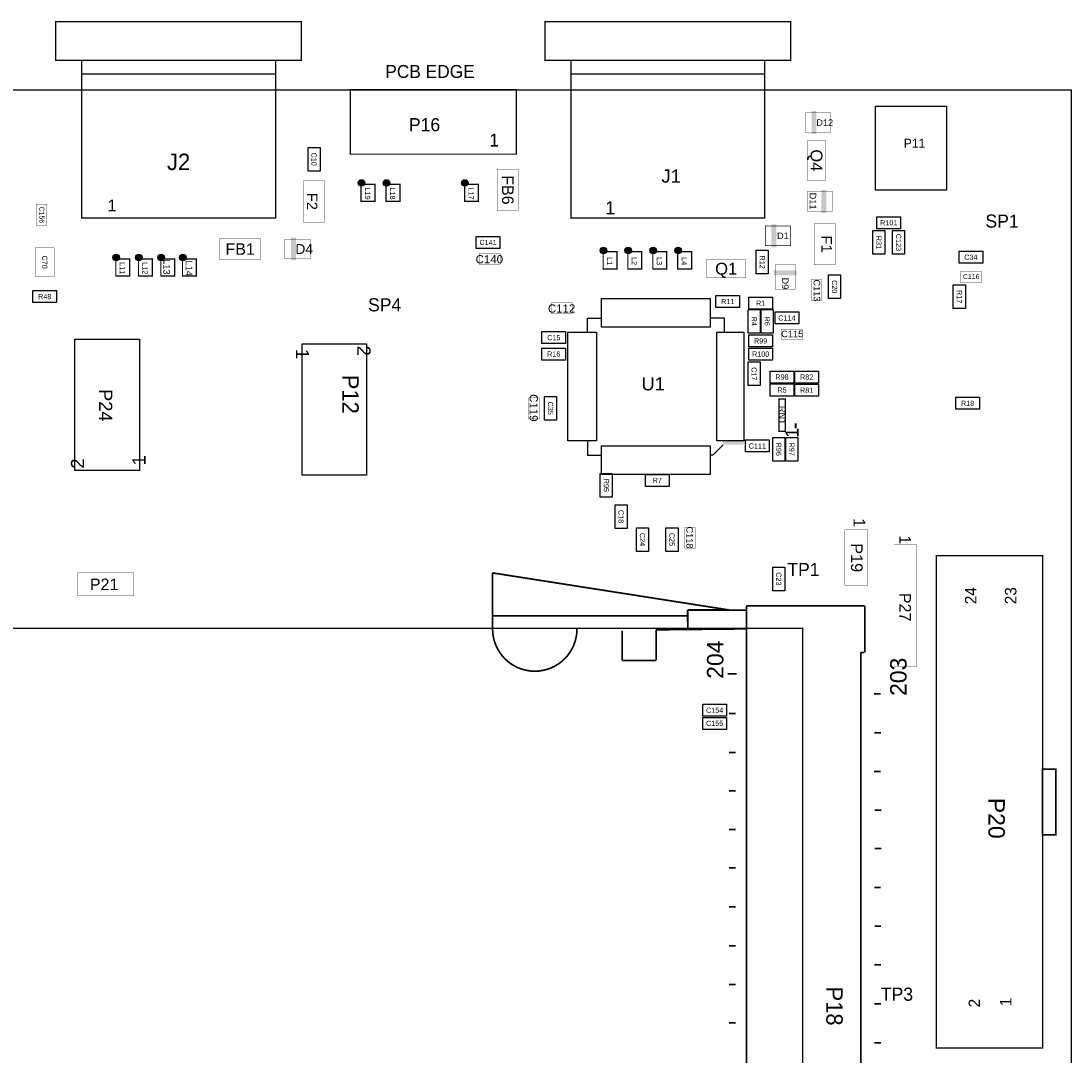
# Model space of a CAD drawing. Extents: x 0 to 127, y -6 to 140.
# Tile 3 of 3: x 46 to 127, y 58 to 138. Entities that reach past the tile are written whole.
import ezdxf
from ezdxf.enums import TextEntityAlignment as Align

# ---------------------------------------------------------------- set-up
doc = ezdxf.new("R2010")
doc.units = 0
doc.header["$MEASUREMENT"] = 0
for name, color, linetype in [('ASSEMBLY_OUTLINES_TOP', 102, 'CONTINUOUS'), ('ASSEMBLY_REF_DES_TOP', 102, 'CONTINUOUS'), ('BOARD_OUTLINE', 10, 'CONTINUOUS')]:
    doc.layers.add(name, color=color, linetype=linetype)
doc.styles.add('ARIAL', font='ARIAL.TTF')
doc.styles.add('VERIBEST_GERBER_0', font='txt')
doc.styles.add('VERIBEST_GERBER_1', font='ARIAL.TTF')

msp = doc.modelspace()

# ---------------------------------------------------------------- hatches: boundary and pattern name
at = {"layer": 'ASSEMBLY_OUTLINES_TOP'}
h = msp.add_hatch(color=256, dxfattribs=at)
edge = h.paths.add_edge_path()
edge.add_arc((72.1227, 125.759691), 0.254, 0, 360)
h = msp.add_hatch(color=256, dxfattribs=at)
edge = h.paths.add_edge_path()
edge.add_arc((74.0531, 125.759691), 0.254, 0, 360)
h = msp.add_hatch(color=256, dxfattribs=at)
edge = h.paths.add_edge_path()
edge.add_arc((80.1237, 125.759691), 0.254, 0, 360)
h = msp.add_hatch(color=256, dxfattribs=at)
edge = h.paths.add_edge_path()
edge.add_arc((53.1501, 119.985309), 0.254, 0, 360)
h = msp.add_hatch(color=256, dxfattribs=at)
edge = h.paths.add_edge_path()
edge.add_arc((54.9027, 119.985309), 0.254, 0, 360)
h = msp.add_hatch(color=256, dxfattribs=at)
edge = h.paths.add_edge_path()
edge.add_arc((56.6299, 119.985309), 0.254, 0, 360)
h = msp.add_hatch(color=256, dxfattribs=at)
edge = h.paths.add_edge_path()
edge.add_arc((58.3063, 119.985309), 0.254, 0, 360)
h = msp.add_hatch(color=256, dxfattribs=at)
edge = h.paths.add_edge_path()
edge.add_arc((90.842997, 120.535396), 0.254, 0, 360)
h = msp.add_hatch(color=256, dxfattribs=at)
edge = h.paths.add_edge_path()
edge.add_arc((92.751431, 120.535396), 0.254, 0, 360)
h = msp.add_hatch(color=256, dxfattribs=at)
edge = h.paths.add_edge_path()
edge.add_arc((94.682844, 120.535396), 0.254, 0, 360)
h = msp.add_hatch(color=256, dxfattribs=at)
edge = h.paths.add_edge_path()
edge.add_arc((96.606807, 120.535396), 0.254, 0, 360)

# ---------------------------------------------------------------- linework, layer by layer
for points, const_width in [([(48.4761, 135.242653), (48.4761, 138.242653), (67.4761, 138.242653), (67.4761, 135.242653)], 0.1), ([(86.31702, 135.242653), (86.31702, 138.242653), (105.31702, 138.242653), (105.31702, 135.242653)], 0.1), ([(50.4761, 123.042653), (50.4761, 135.242653), (65.4761, 135.242653), (65.4761, 123.042653)], 0.1), ([(88.31702, 123.042653), (88.31702, 135.242653), (103.31702, 135.242653), (103.31702, 123.042653)], 0.1), ([(71.2495, 127.988491), (71.2495, 132.988491), (84.0995, 132.988491), (84.0995, 127.988491)], 0.1), ([(106.462, 129.669), (106.462, 131.189), (108.422, 131.189), (108.422, 129.669)], 0.03), ([(106.6038, 125.984), (106.6038, 129.032), (108.0262, 129.032), (108.0262, 125.984)], 0.0254), ([(82.6262, 123.6218), (82.6262, 126.8222), (84.2518, 126.8222), (84.2518, 123.6218)], 0.0254), ([(67.6402, 122.7328), (67.6402, 125.9332), (69.2658, 125.9332), (69.2658, 122.7328)], 0.0254), ([(72.0957, 124.337691), (72.0957, 125.657691), (73.1657, 125.657691), (73.1657, 124.337691)], 0.1), ([(74.0261, 124.337691), (74.0261, 125.657691), (75.0961, 125.657691), (75.0961, 124.337691)], 0.1), ([(80.0967, 124.337691), (80.0967, 125.657691), (81.1667, 125.657691), (81.1667, 124.337691)], 0.1), ([(106.589, 123.573), (106.589, 125.093), (108.549, 125.093), (108.549, 123.573)], 0.03), ([(46.9646, 122.5042), (46.9646, 124.1298), (47.7774, 124.1298), (47.7774, 122.5042)], 0.0254), ([(107.1372, 119.4308), (107.1372, 122.6312), (108.7628, 122.6312), (108.7628, 119.4308)], 0.0254), ([(103.356862, 120.909339), (103.356862, 122.429339), (105.316862, 122.429339), (105.316862, 120.909339)], 0.03), ([(61.1378, 119.8372), (61.1378, 121.4628), (64.3382, 121.4628), (64.3382, 119.8372)], 0.0254), ([(66.203, 119.89), (66.203, 121.41), (68.163, 121.41), (68.163, 119.89)], 0.03), ([(46.8884, 118.5164), (46.8884, 120.7516), (48.3616, 120.7516), (48.3616, 118.5164)], 0.0254), ([(81.2292, 119.4816), (81.2292, 120.2944), (82.8548, 120.2944), (82.8548, 119.4816)], 0.0254), ([(90.815997, 119.113396), (90.815997, 120.433396), (91.885997, 120.433396), (91.885997, 119.113396)], 0.1), ([(92.724431, 119.113396), (92.724431, 120.433396), (93.794431, 120.433396), (93.794431, 119.113396)], 0.1), ([(94.655844, 119.113396), (94.655844, 120.433396), (95.725844, 120.433396), (95.725844, 119.113396)], 0.1), ([(96.579807, 119.113396), (96.579807, 120.433396), (97.649807, 120.433396), (97.649807, 119.113396)], 0.1), ([(53.1231, 118.563309), (53.1231, 119.883309), (54.1931, 119.883309), (54.1931, 118.563309)], 0.1), ([(54.8757, 118.563309), (54.8757, 119.883309), (55.9457, 119.883309), (55.9457, 118.563309)], 0.1), ([(56.6029, 118.563309), (56.6029, 119.883309), (57.6729, 119.883309), (57.6729, 118.563309)], 0.1), ([(58.2793, 118.563309), (58.2793, 119.883309), (59.3493, 119.883309), (59.3493, 118.563309)], 0.1), ([(98.806, 118.4148), (98.806, 119.8372), (101.854, 119.8372), (101.854, 118.4148)], 0.0254), ([(104.142, 117.511), (104.142, 119.471), (105.662, 119.471), (105.662, 117.511)], 0.03), ([(118.4402, 118.0846), (118.4402, 118.8974), (120.0658, 118.8974), (120.0658, 118.0846)], 0.0254), ([(106.9086, 116.6622), (106.9086, 118.2878), (107.7214, 118.2878), (107.7214, 116.6622)], 0.0254), ([(86.8172, 115.6716), (86.8172, 116.4844), (88.4428, 116.4844), (88.4428, 115.6716)], 0.0254), ([(104.5972, 113.6396), (104.5972, 114.4524), (106.2228, 114.4524), (106.2228, 113.6396)], 0.0254), ([(85.0646, 107.5182), (85.0646, 109.1438), (85.8774, 109.1438), (85.8774, 107.5182)], 0.0254), ([(104.416743, 106.552021), (104.416743, 109.052143), (104.916869, 109.052143), (104.916869, 106.552021)], 0.1016), ([(97.1296, 97.4852), (97.1296, 99.1108), (97.9424, 99.1108), (97.9424, 97.4852)], 0.0254), ([(109.51215, 94.60865), (109.51215, 98.92665), (111.29015, 98.92665), (111.29015, 94.60865)], 0.0254), ([(113.284, 88.317898), (113.284, 97.79), (115.062, 97.79), (115.062, 88.317898)], 0.0254), ([(116.5739, 58.822109), (116.5739, 96.922109), (124.8035, 96.922109), (124.8035, 58.822109)], 0.1016), ([(50.186109, 93.8143), (50.186109, 95.5923), (54.504109, 95.5923), (54.504109, 93.8143)], 0.0254), ([(33.779051, 23.560125), (33.779051, 91.310125), (106.245251, 91.310125), (106.245251, 23.560125)], 0.100076), ([(124.8035, 75.332109), (124.8035, 80.412109), (125.8195, 80.412109), (125.8195, 75.332109)], 0.127)]:
    msp.add_lwpolyline(points, close=True, dxfattribs=dict(at, const_width=const_width))
for points, const_width in [([(65.4761, 134.192653), (50.4761, 134.192653)], 0.1), ([(103.31702, 134.192653), (88.31702, 134.192653)], 0.1), ([(84.0995, 132.988491), (71.2495, 132.988491)], 0.1), ([(105.706933, 106.761955), (105.706933, 107.151955)], 0.15), ([(100.745251, 92.690125), (82.245251, 95.590125)], 0.13), ([(82.245251, 92.290125), (82.245251, 95.590125)], 0.13), ([(97.355251, 91.247017), (97.345251, 92.716125)], 0.13), ([(97.345251, 92.716125), (101.894251, 92.713125)], 0.13), ([(97.357251, 92.268125), (97.355251, 92.724125)], 0.13), ([(97.355251, 92.724125), (97.355251, 91.247017)], 0.13), ([(101.894251, 92.713125), (97.359251, 92.724125)], 0.13), ([(101.895247, 21.834151), (101.895247, 93.040003)], 0.13), ([(101.895247, 93.040003), (111.038992, 93.040003)], 0.13), ([(111.045251, 93.040125), (111.045251, 89.440125)], 0.13), ([(82.257233, 91.257177), (82.257233, 92.270129)], 0.13), ([(82.257233, 92.270129), (97.339225, 92.267822)], 0.13), ([(101.894231, 91.258193), (101.894231, 92.272161)], 0.127), ([(92.297251, 91.120125), (92.297251, 88.811125)], 0.13), ([(94.903251, 91.186125), (101.894231, 91.258193)], 0.13), ([(94.903251, 88.811125), (94.903251, 91.186125)], 0.13), ([(110.745115, 89.440061), (110.745115, 25.440189)], 0.13), ([(110.745369, 89.440061), (111.022338, 89.440061)], 0.13), ([(92.297251, 88.811125), (94.903251, 88.811125)], 0.13), ([(101.132251, 87.779125), (100.435251, 87.779125)], 0.127), ([(112.278251, 86.239823), (111.770251, 86.239823)], 0.127), ([(101.059251, 84.706159), (100.551251, 84.706159)], 0.127), ([(112.308251, 83.224767), (111.800251, 83.224767)], 0.127), ([(101.059251, 81.702609), (100.551251, 81.702609)], 0.127), ([(112.278251, 80.228037), (111.770251, 80.228037)], 0.127), ([(101.059251, 78.716331), (100.551251, 78.716331)], 0.127), ([(112.318251, 77.236949), (111.810251, 77.236949)], 0.127), ([(101.059251, 75.722433), (100.551251, 75.722433)], 0.127), ([(112.318251, 74.258045), (111.810251, 74.258045)], 0.127), ([(101.059251, 72.768921), (100.551251, 72.768921)], 0.127), ([(112.287251, 71.240583), (111.779251, 71.240583)], 0.127), ([(101.059251, 69.739209), (100.551251, 69.739209)], 0.127), ([(112.314251, 68.251281), (111.806251, 68.251281)], 0.127), ([(101.059251, 66.741501), (100.551251, 66.741501)], 0.127), ([(112.305251, 65.260067), (111.797251, 65.260067)], 0.127), ([(101.059251, 63.734141), (100.551251, 63.734141)], 0.127), ([(112.300251, 62.234597), (111.792251, 62.234597)], 0.127), ([(100.551251, 60.767929), (101.059251, 60.767929)], 0.127), ([(112.305251, 59.233939), (111.797251, 59.233939)], 0.127)]:
    msp.add_lwpolyline(points, dxfattribs=dict(at, const_width=const_width))
for points in [[(111.876193, 125.191006), (111.876193, 131.691006), (117.376193, 131.691006), (117.376193, 125.191006)], [(67.98605, 126.684581), (67.98605, 128.514581), (68.91605, 128.514581), (68.91605, 126.684581)], [(111.988, 122.217), (111.988, 123.147), (113.818, 123.147), (113.818, 122.217)], [(111.676, 120.243), (111.676, 122.073), (112.606, 122.073), (112.606, 120.243)], [(113.2, 120.243), (113.2, 122.073), (114.13, 122.073), (114.13, 120.243)], [(81, 120.693), (81, 121.623), (82.83, 121.623), (82.83, 120.693)], [(102.659, 118.719), (102.659, 120.549), (103.589, 120.549), (103.589, 118.719)], [(118.338, 119.55), (118.338, 120.48), (120.168, 120.48), (120.168, 119.55)], [(108.247, 116.814), (108.247, 118.644), (109.177, 118.644), (109.177, 116.814)], [(117.899, 116.052), (117.899, 117.882), (118.829, 117.882), (118.829, 116.052)], [(46.71, 116.502), (46.71, 117.432), (48.54, 117.432), (48.54, 116.502)], [(99.542, 116.121), (99.542, 117.051), (101.372, 117.051), (101.372, 116.121)], [(90.694032, 114.607923), (90.694032, 116.807923), (99.094032, 116.807923), (99.094032, 114.607923)], [(102.082, 115.994), (102.082, 116.924), (103.912, 116.924), (103.912, 115.994)], [(102.024, 114.147), (102.024, 115.977), (102.954, 115.977), (102.954, 114.147)], [(103.04, 114.147), (103.04, 115.977), (103.97, 115.977), (103.97, 114.147)], [(104.114, 114.851), (104.114, 115.781), (105.944, 115.781), (105.944, 114.851)], [(86.08, 113.327), (86.08, 114.257), (87.91, 114.257), (87.91, 113.327)], [(88.094032, 105.807923), (88.094032, 114.207923), (90.294032, 114.207923), (90.294032, 105.807923)], [(99.594032, 105.807923), (99.594032, 114.207923), (101.694032, 114.207923), (101.694032, 105.807923)], [(102.082, 113.073), (102.082, 114.003), (103.912, 114.003), (103.912, 113.073)], [(49.961, 103.505), (49.961, 113.665), (54.941, 113.665), (54.941, 103.505)], [(67.533509, 103.1615), (67.533509, 113.3215), (72.513509, 113.3215), (72.513509, 103.1615)], [(86.08, 112.057), (86.08, 112.987), (87.91, 112.987), (87.91, 112.057)], [(102.082, 112.057), (102.082, 112.987), (103.912, 112.987), (103.912, 112.057)], [(102.024, 110.083), (102.024, 111.913), (102.954, 111.913), (102.954, 110.083)], [(103.733, 110.279), (103.733, 111.209), (105.563, 111.209), (105.563, 110.279)], [(105.638, 110.279), (105.638, 111.209), (107.468, 111.209), (107.468, 110.279)], [(103.733, 109.2751), (103.733, 110.2051), (105.563, 110.2051), (105.563, 109.2751)], [(105.638, 109.263), (105.638, 110.193), (107.468, 110.193), (107.468, 109.263)], [(86.276, 107.416), (86.276, 109.246), (87.206, 109.246), (87.206, 107.416)], [(118.084, 108.247), (118.084, 109.177), (119.914, 109.177), (119.914, 108.247)], [(101.828, 104.945), (101.828, 105.875), (103.658, 105.875), (103.658, 104.945)], [(103.929, 104.241), (103.929, 106.071), (104.859, 106.071), (104.859, 104.241)], [(104.945, 104.241), (104.945, 106.071), (105.875, 106.071), (105.875, 104.241)], [(90.694032, 103.207923), (90.694032, 105.407923), (99.094032, 105.407923), (99.094032, 103.207923)], [(90.594, 101.447), (90.594, 103.277), (91.524, 103.277), (91.524, 101.447)], [(94.081, 102.278), (94.081, 103.208), (95.911, 103.208), (95.911, 102.278)], [(91.737, 99.034), (91.737, 100.864), (92.667, 100.864), (92.667, 99.034)], [(93.388, 97.256), (93.388, 99.086), (94.318, 99.086), (94.318, 97.256)], [(95.674, 97.256), (95.674, 99.086), (96.604, 99.086), (96.604, 97.256)], [(103.929, 94.208), (103.929, 96.038), (104.859, 96.038), (104.859, 94.208)], [(98.526, 84.498), (98.526, 85.428), (100.356, 85.428), (100.356, 84.498)], [(98.526, 83.482), (98.526, 84.412), (100.356, 84.412), (100.356, 83.482)]]:
    msp.add_lwpolyline(points, close=True, dxfattribs=at)
for points in [[(89.594032, 114.207923), (89.594032, 115.307923), (90.694032, 115.307923)], [(100.194032, 114.207923), (100.194032, 115.307923), (99.094032, 115.307923)], [(89.594032, 105.807923), (89.594032, 104.707923), (90.694032, 104.707923)], [(100.094032, 105.507923), (99.294032, 104.707923), (99.094032, 104.707923)]]:
    msp.add_lwpolyline(points, dxfattribs=at)
at = {"layer": 'ASSEMBLY_OUTLINES_TOP', "const_width": 0.13}
msp.add_lwpolyline([(82.262313, 91.247017, 1), (88.790113, 91.247017)], format="xyb", dxfattribs=at)
at = {"layer": 'ASSEMBLY_OUTLINES_TOP'}
for centre in [(72.1227, 125.759691), (74.0531, 125.759691), (80.1237, 125.759691), (53.1501, 119.985309), (54.9027, 119.985309), (56.6299, 119.985309), (58.3063, 119.985309), (90.842997, 120.535396), (92.751431, 120.535396), (94.682844, 120.535396), (96.606807, 120.535396)]:
    msp.add_circle(centre, 0.254, dxfattribs=at)
for points in [[(106.934, 129.54), (107.315, 129.54), (106.934, 131.318), (107.315, 131.318)], [(107.696, 123.444), (108.077, 123.444), (107.696, 125.222), (108.077, 125.222)], [(103.828862, 120.780339), (104.209862, 120.780339), (103.828862, 122.558339), (104.209862, 122.558339)], [(66.675, 119.761), (67.056, 119.761), (66.675, 121.539), (67.056, 121.539)], [(104.013, 118.618), (105.791, 118.618), (104.013, 118.999), (105.791, 118.999)], [(100.094032, 105.507923), (101.694032, 105.507923), (100.094032, 105.807923), (101.694032, 105.807923)]]:
    msp.add_solid(points, dxfattribs=at)
at = {"layer": 'BOARD_OUTLINE'}
msp.add_lwpolyline([(0, -0.635), (0, 132.969), (127, 132.969), (127, -0.635)], close=True, dxfattribs=at)

# ---------------------------------------------------------------- texts
at = {"layer": 'ASSEMBLY_OUTLINES_TOP'}
for s, height, style, p in [('PCB EDGE', 1, 'VERIBEST_GERBER_0', (77.422075, 134.386216)), ('1', 1, 'VERIBEST_GERBER_0', (82.385623, 129.07684)), ('1', 0.9, 'VERIBEST_GERBER_0', (52.822008, 124.015)), ('1', 1.019988, 'ARIAL', (91.36749, 123.840745))]:
    msp.add_text(s, height=height, dxfattribs=dict(at, style=style)).set_placement(p, align=Align.MIDDLE_CENTER)
at = {"layer": 'ASSEMBLY_OUTLINES_TOP', "style": 'ARIAL'}
for s, rotation, p in [('2', 270, (72.823509, 113.1715)), ('1', 270, (68.072251, 112.923492)), ('2', 90, (49.651, 103.655)), ('1', 90, (54.402258, 103.903008))]:
    msp.add_text(s, height=1.02, rotation=rotation, dxfattribs=at).set_placement(p, align=Align.TOP_LEFT)
at = {"layer": 'ASSEMBLY_OUTLINES_TOP'}
for s, height, rotation, style, p in [('1', 1.02, 90, 'VERIBEST_GERBER_0', (105.420083, 106.425808)), ('1', 0.9, 270, 'VERIBEST_GERBER_0', (110.632555, 99.479422)), ('1', 0.889, 270, 'VERIBEST_GERBER_1', (114.173, 98.15068)), ('24', 0.889, 90, 'VERIBEST_GERBER_0', (119.244964, 93.823563)), ('23', 0.889, 90, 'VERIBEST_GERBER_0', (122.333858, 93.823563)), ('204', 1.27, 90, 'VERIBEST_GERBER_1', (99.478783, 88.874777)), ('203', 1.27, 90, 'VERIBEST_GERBER_1', (113.645251, 87.550125)), ('2', 0.889, 90, 'VERIBEST_GERBER_0', (119.520808, 62.302671)), ('1', 0.889, 90, 'VERIBEST_GERBER_0', (121.949556, 62.397667))]:
    msp.add_text(s, height=height, rotation=rotation, dxfattribs=dict(at, style=style)).set_placement(p, align=Align.MIDDLE_CENTER)
at = {"layer": 'ASSEMBLY_REF_DES_TOP'}
for s, height, style, p in [('P16', 1.016, 'VERIBEST_GERBER_0', (76.999592, 130.268472)), ('D12', 0.508, 'ARIAL', (107.95, 130.429)), ('J2', 1.27, 'VERIBEST_GERBER_0', (57.976008, 127.392684)), ('J1', 1.019988, 'ARIAL', (96.07102, 126.293653)), ('R101', 0.4, 'ARIAL', (112.903, 122.682)), ('SP1', 1.016, 'VERIBEST_GERBER_0', (121.666, 122.809)), ('D1', 0.508, 'ARIAL', (104.71785, 121.669302)), ('FB1', 0.889, 'ARIAL', (62.738, 120.65)), ('D4', 0.762, 'ARIAL', (67.691, 120.65)), ('C141', 0.4, 'ARIAL', (81.915, 121.158)), ('C34', 0.4, 'ARIAL', (119.253, 120.015)), ('C140', 0.635, 'ARIAL', (82.012028, 119.858028)), ('Q1', 0.9144, 'ARIAL', (100.33, 119.126)), ('C116', 0.381, 'ARIAL', (119.282972, 118.520972)), ('R48', 0.4, 'ARIAL', (47.625, 116.967)), ('SP4', 1.016, 'VERIBEST_GERBER_0', (73.914, 116.332)), ('C112', 0.635, 'ARIAL', (87.600028, 116.048028)), ('R11', 0.4, 'ARIAL', (100.457, 116.586)), ('R1', 0.4, 'ARIAL', (102.997, 116.459)), ('C114', 0.4, 'ARIAL', (105.029, 115.316)), ('C15', 0.4, 'ARIAL', (86.995, 113.792)), ('R99', 0.4, 'ARIAL', (102.997, 113.538)), ('C115', 0.508, 'ARIAL', (105.439972, 114.075972)), ('R16', 0.4, 'ARIAL', (86.995, 112.522)), ('R100', 0.4, 'ARIAL', (102.997, 112.522)), ('U1', 1.016, 'ARIAL', (94.681739, 110.220216)), ('R98', 0.4, 'ARIAL', (104.648, 110.744)), ('R82', 0.4, 'ARIAL', (106.553, 110.744)), ('R5', 0.4, 'ARIAL', (104.648, 109.7401)), ('R81', 0.4, 'ARIAL', (106.553, 109.728)), ('R18', 0.4, 'ARIAL', (118.999, 108.712)), ('C111', 0.4, 'ARIAL', (102.743, 105.41)), ('R7', 0.4, 'ARIAL', (94.996, 102.743)), ('P21', 0.889, 'VERIBEST_GERBER_1', (52.218109, 94.7033)), ('C154', 0.4, 'ARIAL', (99.441, 84.963)), ('C155', 0.4, 'ARIAL', (99.441, 83.947))]:
    msp.add_text(s, height=height, dxfattribs=dict(at, style=style)).set_placement(p, align=Align.MIDDLE_CENTER)
at = {"layer": 'ASSEMBLY_REF_DES_TOP', "style": 'VERIBEST_GERBER_0'}
msp.add_text('P11', height=0.7, dxfattribs=at).set_placement((115.729049, 128.274812), align=Align.BOTTOM_RIGHT)
at = {"layer": 'ASSEMBLY_REF_DES_TOP'}
for s, height, style, p in [('C10', 0.4, 'ARIAL', (68.45105, 127.599581)), ('Q4', 0.9144, 'ARIAL', (107.315, 127.508)), ('FB6', 0.889, 'ARIAL', (83.439, 125.222)), ('L19', 0.4, 'ARIAL', (72.602202, 124.93875)), ('L18', 0.4, 'ARIAL', (74.532602, 124.93875)), ('L17', 0.4, 'ARIAL', (80.603202, 124.93875)), ('F2', 0.8128, 'ARIAL', (68.302886, 124.333)), ('D11', 0.508, 'ARIAL', (107.040146, 124.353854)), ('C156', 0.381, 'ARIAL', (47.400972, 123.287028)), ('F1', 0.8128, 'ARIAL', (108.100114, 121.031)), ('R31', 0.4, 'ARIAL', (112.141, 121.158)), ('C123', 0.4, 'ARIAL', (113.665, 121.158)), ('C70', 0.4, 'ARIAL', (47.625, 119.634)), ('L11', 0.4, 'ARIAL', (53.629602, 119.164368)), ('L12', 0.4, 'ARIAL', (55.382202, 119.164368)), ('L13', 0.508, 'ARIAL', (57.059435, 119.267962)), ('L14', 0.508, 'ARIAL', (58.78576, 119.164354)), ('L1', 0.4, 'ARIAL', (91.322499, 119.714455)), ('L2', 0.4, 'ARIAL', (93.230933, 119.714455)), ('L3', 0.4, 'ARIAL', (95.162346, 119.714455)), ('L4', 0.4, 'ARIAL', (97.086309, 119.714455)), ('R12', 0.4, 'ARIAL', (103.124, 119.634)), ('D9', 0.508, 'ARIAL', (104.902, 117.983)), ('C113', 0.508, 'ARIAL', (107.344972, 117.445028)), ('C20', 0.4, 'ARIAL', (108.712, 117.729)), ('R17', 0.4, 'ARIAL', (118.364, 116.967)), ('R4', 0.4, 'ARIAL', (102.489, 115.062)), ('R6', 0.4, 'ARIAL', (103.505, 115.062)), ('C17', 0.4, 'ARIAL', (102.489, 110.998)), ('P24', 1.016, 'ARIAL', (52.341, 108.555)), ('C119', 0.635, 'ARIAL', (85.441028, 108.360972)), ('C35', 0.4, 'ARIAL', (86.741, 108.331)), ('RN1', 0.508, 'ARIAL', (104.66705, 107.801918)), ('R96', 0.4, 'ARIAL', (104.394, 105.156)), ('R97', 0.4, 'ARIAL', (105.41, 105.156)), ('R95', 0.4, 'ARIAL', (91.059, 102.362)), ('C18', 0.4, 'ARIAL', (92.202, 99.949)), ('C118', 0.508, 'ARIAL', (97.506028, 98.327972)), ('C24', 0.4, 'ARIAL', (93.853, 98.171)), ('C25', 0.4, 'ARIAL', (96.139, 98.171)), ('P19', 0.9, 'ARIAL', (110.43315, 96.76365)), ('C23', 0.4, 'ARIAL', (104.394, 95.123)), ('P27', 0.889, 'VERIBEST_GERBER_1', (114.173, 92.939605)), ('P20', 1.27, 'ARIAL', (121.247408, 76.602082)), ('P18', 1.27, 'VERIBEST_GERBER_0', (108.70819, 62.072012))]:
    msp.add_text(s, height=height, rotation=270, dxfattribs=dict(at, style=style)).set_placement(p, align=Align.MIDDLE_CENTER)
at = {"layer": 'ASSEMBLY_REF_DES_TOP', "style": 'VERIBEST_GERBER_0'}
msp.add_text('P12', height=1.27, rotation=270, dxfattribs=at).set_placement((70.258178, 107.89666), align=Align.BOTTOM_RIGHT)
for s, p in [('TP1', (105.059734, 96.3549)), ('TP3', (112.292384, 63.5))]:
    msp.add_text(s, height=1.016, dxfattribs=at).set_placement(p, align=Align.TOP_LEFT)

doc.saveas('drawing.dxf')
